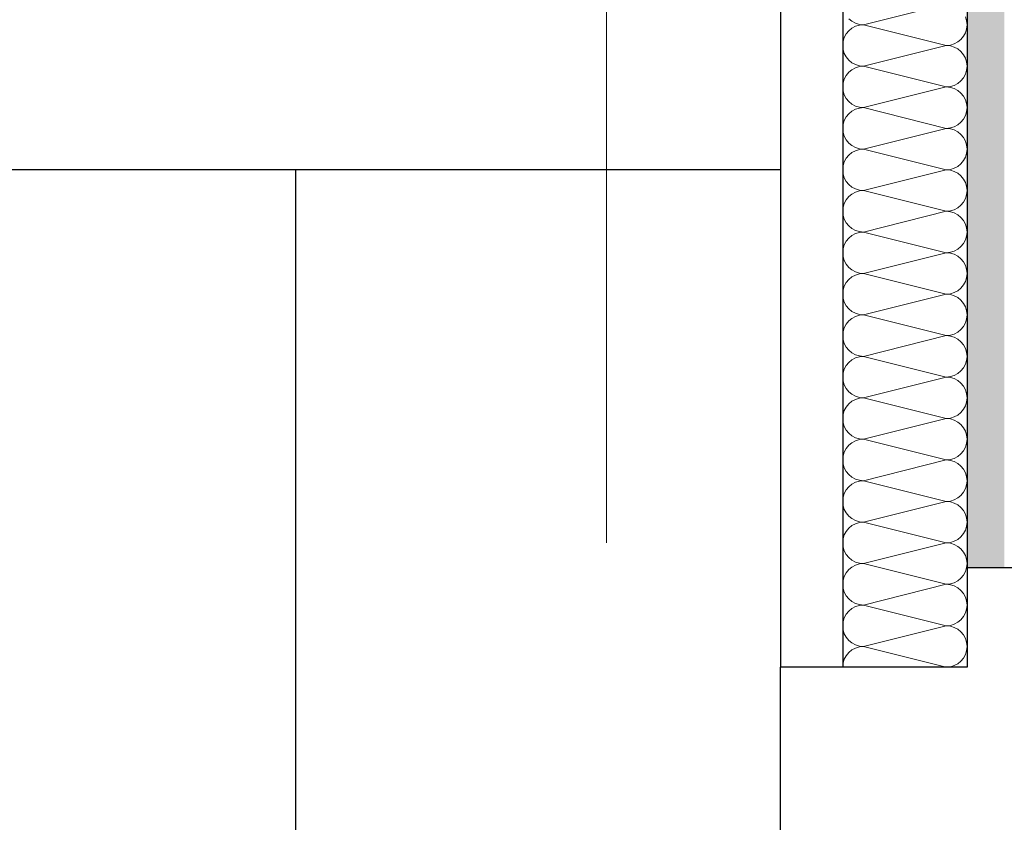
# Model space of a CAD drawing. Header units: metres. Extents: x -12 to 62.3, y -22.2 to 2.8.
# Tile 200 of 214: x 44.994 to 45.39, y -3.287 to -2.965. Entities that reach past the tile are written whole.
import ezdxf

# ---------------------------------------------------------------- set-up
doc = ezdxf.new("R2010")
doc.units = ezdxf.units.M
doc.header["$LTSCALE"] = 20
doc.header["$MEASUREMENT"] = 0
doc.linetypes.add('Raster', pattern=[0.2, 0.1, -0.05, 0, -0.05])
doc.layers.get('0').update_dxf_attribs({"color": 8, "lineweight": 9})
doc.layers.get('Defpoints').update_dxf_attribs({"color": 8, "lineweight": 9})
for name, color, linetype in [('Neubau_A-Außenwände', 8, 'Continuous'), ('Neubau_A-Stützen', 8, 'Continuous'), ('Neubau_A-TB Wände', 8, 'Continuous'), ('Neubau_B-abgehängte Decke', 8, 'Continuous'), ('Neubau_R-Konstruktionsraster gross', 33, 'Continuous'), ('Neubau_T-Bemaßung', 8, 'Continuous')]:
    doc.layers.add(name, color=color, linetype=linetype)
doc.styles.add('ERSTELLTER_STIL_2', font='arial.ttf')
doc.dimstyles.new('ERSTELLTER_STIL__1', dxfattribs={"dimtxt": 0.0875, "dimasz": 0.059375, "dimexe": 0.18, "dimexo": 0.0625, "dimgap": 0, "dimtad": 1, "dimzin": 0, "dimdsep": 46, "dimtxsty": 'ERSTELLTER_STIL_2', "dimblk": 'ARROWHEAD_6', "dimblk1": 'ARROWHEAD_6', "dimblk2": 'ARROWHEAD_6', "dimcen": 0.09, "dimclrd": 7, "dimclre": 7, "dimclrt": 7, "dimazin": 0, "dimtfac": 1, "dimtdec": 4, "dimtmove": 0, "dimatfit": 3, "dimfxl": 1, "dimtolj": 1, "dimtzin": 0, "dimarcsym": 0})

# ---------------------------------------------------------------- blocks, each defined once
blk = doc.blocks.new('*X363', base_point=(-18420.15716, 0))
at = {"layer": 'Neubau_A-TB Wände', "color": 8, "linetype": 'Continuous', "lineweight": 9}
for p, q in [((-21327.70389, 7.21667), (-21327.73722, 7.20833)), ((-21327.74312, 7.21077), (-21327.74185, 7.20974)), ((-21327.74185, 7.20974), (-21327.74041, 7.20897)), ((-21327.74041, 7.20897), (-21327.73885, 7.20849)), ((-21327.69572, 7.20996), (-21327.69619, 7.21152)), ((-21327.69556, 7.20833), (-21327.69572, 7.20996)), ((-21327.74312, 7.20589), (-21327.74415, 7.20463)), ((-21327.74185, 7.20693), (-21327.74312, 7.20589)), ((-21327.74041, 7.2077), (-21327.74185, 7.20693)), ((-21327.73885, 7.20817), (-21327.74041, 7.2077)), ((-21327.73885, 7.20849), (-21327.73722, 7.20833)), ((-21327.73722, 7.20833), (-21327.73885, 7.20817)), ((-21327.70389, 7.2), (-21327.73722, 7.20833)), ((-21327.69696, 7.2037), (-21327.69619, 7.20514)), ((-21327.69619, 7.20514), (-21327.69572, 7.20671)), ((-21327.69572, 7.20671), (-21327.69556, 7.20833)), ((-21327.7454, 7.20163), (-21327.74556, 7.2)), ((-21327.74492, 7.20319), (-21327.7454, 7.20163)), ((-21327.74415, 7.20463), (-21327.74492, 7.20319)), ((-21327.7007, 7.20063), (-21327.69926, 7.2014)), ((-21327.69926, 7.2014), (-21327.698, 7.20244)), ((-21327.698, 7.20244), (-21327.69696, 7.2037)), ((-21327.74556, 7.2), (-21327.7454, 7.19837)), ((-21327.7454, 7.19837), (-21327.74492, 7.19681)), ((-21327.74492, 7.19681), (-21327.74415, 7.19537)), ((-21327.70389, 7.2), (-21327.73722, 7.19167)), ((-21327.70389, 7.2), (-21327.70227, 7.20016)), ((-21327.70227, 7.19984), (-21327.70389, 7.2)), ((-21327.70227, 7.20016), (-21327.7007, 7.20063)), ((-21327.7007, 7.19937), (-21327.70227, 7.19984)), ((-21327.69926, 7.1986), (-21327.7007, 7.19937)), ((-21327.698, 7.19756), (-21327.69926, 7.1986)), ((-21327.69696, 7.1963), (-21327.698, 7.19756)), ((-21327.74415, 7.19537), (-21327.74312, 7.19411)), ((-21327.74312, 7.19411), (-21327.74185, 7.19307)), ((-21327.74185, 7.19307), (-21327.74041, 7.1923)), ((-21327.69619, 7.19486), (-21327.69696, 7.1963)), ((-21327.69572, 7.19329), (-21327.69619, 7.19486)), ((-21327.69556, 7.19167), (-21327.69572, 7.19329)), ((-21327.74312, 7.18923), (-21327.74415, 7.18796)), ((-21327.74185, 7.19026), (-21327.74312, 7.18923)), ((-21327.74041, 7.19103), (-21327.74185, 7.19026)), ((-21327.74041, 7.1923), (-21327.73885, 7.19183)), ((-21327.73885, 7.19151), (-21327.74041, 7.19103)), ((-21327.73885, 7.19183), (-21327.73722, 7.19167)), ((-21327.73722, 7.19167), (-21327.73885, 7.19151)), ((-21327.70389, 7.18333), (-21327.73722, 7.19167)), ((-21327.69619, 7.18848), (-21327.69572, 7.19004)), ((-21327.69572, 7.19004), (-21327.69556, 7.19167)), ((-21327.7454, 7.18496), (-21327.74556, 7.18333)), ((-21327.74492, 7.18652), (-21327.7454, 7.18496)), ((-21327.74415, 7.18796), (-21327.74492, 7.18652)), ((-21327.69926, 7.18474), (-21327.698, 7.18577)), ((-21327.698, 7.18577), (-21327.69696, 7.18704)), ((-21327.69696, 7.18704), (-21327.69619, 7.18848)), ((-21327.74556, 7.18333), (-21327.7454, 7.18171)), ((-21327.7454, 7.18171), (-21327.74492, 7.18014)), ((-21327.70389, 7.18333), (-21327.73722, 7.175)), ((-21327.70389, 7.18333), (-21327.70227, 7.18349)), ((-21327.70227, 7.18317), (-21327.70389, 7.18333)), ((-21327.70227, 7.18349), (-21327.7007, 7.18397)), ((-21327.7007, 7.1827), (-21327.70227, 7.18317)), ((-21327.7007, 7.18397), (-21327.69926, 7.18474)), ((-21327.69926, 7.18193), (-21327.7007, 7.1827)), ((-21327.698, 7.18089), (-21327.69926, 7.18193)), ((-21327.74492, 7.18014), (-21327.74415, 7.1787)), ((-21327.74415, 7.1787), (-21327.74312, 7.17744)), ((-21327.74312, 7.17744), (-21327.74185, 7.1764)), ((-21327.69696, 7.17963), (-21327.698, 7.18089)), ((-21327.69619, 7.17819), (-21327.69696, 7.17963)), ((-21327.69572, 7.17663), (-21327.69619, 7.17819)), ((-21327.74185, 7.1736), (-21327.74312, 7.17256)), ((-21327.74185, 7.1764), (-21327.74041, 7.17563)), ((-21327.74041, 7.17437), (-21327.74185, 7.1736)), ((-21327.74041, 7.17563), (-21327.73885, 7.17516)), ((-21327.73885, 7.17484), (-21327.74041, 7.17437)), ((-21327.73885, 7.17516), (-21327.73722, 7.175)), ((-21327.73722, 7.175), (-21327.73885, 7.17484)), ((-21327.70389, 7.16667), (-21327.73722, 7.175)), ((-21327.69619, 7.17181), (-21327.69572, 7.17337)), ((-21327.69556, 7.175), (-21327.69572, 7.17663)), ((-21327.69572, 7.17337), (-21327.69556, 7.175)), ((-21327.74492, 7.16986), (-21327.7454, 7.16829)), ((-21327.74415, 7.1713), (-21327.74492, 7.16986)), ((-21327.74312, 7.17256), (-21327.74415, 7.1713)), ((-21327.69926, 7.16807), (-21327.698, 7.16911)), ((-21327.698, 7.16911), (-21327.69696, 7.17037)), ((-21327.69696, 7.17037), (-21327.69619, 7.17181)), ((-21327.7454, 7.16829), (-21327.74556, 7.16667)), ((-21327.74556, 7.16667), (-21327.7454, 7.16504)), ((-21327.70389, 7.16667), (-21327.73722, 7.15833)), ((-21327.70389, 7.16667), (-21327.70227, 7.16683)), ((-21327.70227, 7.16651), (-21327.70389, 7.16667)), ((-21327.70227, 7.16683), (-21327.7007, 7.1673)), ((-21327.7007, 7.16603), (-21327.70227, 7.16651)), ((-21327.7007, 7.1673), (-21327.69926, 7.16807)), ((-21327.69926, 7.16526), (-21327.7007, 7.16603)), ((-21327.698, 7.16423), (-21327.69926, 7.16526)), ((-21327.7454, 7.16504), (-21327.74492, 7.16348)), ((-21327.74492, 7.16348), (-21327.74415, 7.16204)), ((-21327.74415, 7.16204), (-21327.74312, 7.16077)), ((-21327.69696, 7.16296), (-21327.698, 7.16423)), ((-21327.69619, 7.16152), (-21327.69696, 7.16296)), ((-21327.69572, 7.15996), (-21327.69619, 7.16152)), ((-21327.74312, 7.16077), (-21327.74185, 7.15974)), ((-21327.74185, 7.15974), (-21327.74041, 7.15897)), ((-21327.74041, 7.1577), (-21327.74185, 7.15693)), ((-21327.74041, 7.15897), (-21327.73885, 7.15849)), ((-21327.73885, 7.15817), (-21327.74041, 7.1577)), ((-21327.73885, 7.15849), (-21327.73722, 7.15833)), ((-21327.73722, 7.15833), (-21327.73885, 7.15817)), ((-21327.70389, 7.15), (-21327.73722, 7.15833)), ((-21327.69556, 7.15833), (-21327.69572, 7.15996)), ((-21327.69572, 7.15671), (-21327.69556, 7.15833)), ((-21327.74415, 7.15463), (-21327.74492, 7.15319)), ((-21327.74312, 7.15589), (-21327.74415, 7.15463)), ((-21327.74185, 7.15693), (-21327.74312, 7.15589)), ((-21327.698, 7.15244), (-21327.69696, 7.1537)), ((-21327.69696, 7.1537), (-21327.69619, 7.15514)), ((-21327.69619, 7.15514), (-21327.69572, 7.15671)), ((-21327.7454, 7.15163), (-21327.74556, 7.15)), ((-21327.74556, 7.15), (-21327.7454, 7.14837)), ((-21327.74492, 7.15319), (-21327.7454, 7.15163)), ((-21327.70389, 7.15), (-21327.73722, 7.14167)), ((-21327.70389, 7.15), (-21327.70227, 7.15016)), ((-21327.70227, 7.14984), (-21327.70389, 7.15)), ((-21327.70227, 7.15016), (-21327.7007, 7.15063)), ((-21327.7007, 7.14937), (-21327.70227, 7.14984)), ((-21327.7007, 7.15063), (-21327.69926, 7.1514)), ((-21327.69926, 7.1486), (-21327.7007, 7.14937)), ((-21327.69926, 7.1514), (-21327.698, 7.15244)), ((-21327.7454, 7.14837), (-21327.74492, 7.14681)), ((-21327.74492, 7.14681), (-21327.74415, 7.14537)), ((-21327.74415, 7.14537), (-21327.74312, 7.14411)), ((-21327.698, 7.14756), (-21327.69926, 7.1486)), ((-21327.69696, 7.1463), (-21327.698, 7.14756)), ((-21327.69619, 7.14486), (-21327.69696, 7.1463)), ((-21327.74312, 7.14411), (-21327.74185, 7.14307)), ((-21327.74185, 7.14307), (-21327.74041, 7.1423)), ((-21327.74041, 7.1423), (-21327.73885, 7.14183)), ((-21327.73885, 7.14151), (-21327.74041, 7.14103)), ((-21327.73885, 7.14183), (-21327.73722, 7.14167)), ((-21327.73722, 7.14167), (-21327.73885, 7.14151)), ((-21327.70389, 7.13333), (-21327.73722, 7.14167)), ((-21327.69572, 7.14329), (-21327.69619, 7.14486)), ((-21327.69556, 7.14167), (-21327.69572, 7.14329)), ((-21327.69572, 7.14004), (-21327.69556, 7.14167)), ((-21327.74415, 7.13796), (-21327.74492, 7.13652)), ((-21327.74312, 7.13923), (-21327.74415, 7.13796)), ((-21327.74185, 7.14026), (-21327.74312, 7.13923)), ((-21327.74041, 7.14103), (-21327.74185, 7.14026)), ((-21327.69696, 7.13704), (-21327.69619, 7.13848)), ((-21327.69619, 7.13848), (-21327.69572, 7.14004)), ((-21327.7454, 7.13496), (-21327.74556, 7.13333)), ((-21327.74492, 7.13652), (-21327.7454, 7.13496)), ((-21327.70389, 7.13333), (-21327.70227, 7.13349)), ((-21327.70227, 7.13349), (-21327.7007, 7.13397)), ((-21327.7007, 7.13397), (-21327.69926, 7.13474)), ((-21327.69926, 7.13474), (-21327.698, 7.13577)), ((-21327.698, 7.13577), (-21327.69696, 7.13704)), ((-21327.74556, 7.13333), (-21327.7454, 7.13171)), ((-21327.7454, 7.13171), (-21327.74492, 7.13014)), ((-21327.74492, 7.13014), (-21327.74415, 7.1287)), ((-21327.70389, 7.13333), (-21327.73722, 7.125)), ((-21327.70227, 7.13317), (-21327.70389, 7.13333)), ((-21327.7007, 7.1327), (-21327.70227, 7.13317)), ((-21327.69926, 7.13193), (-21327.7007, 7.1327)), ((-21327.698, 7.13089), (-21327.69926, 7.13193)), ((-21327.69696, 7.12963), (-21327.698, 7.13089)), ((-21327.69619, 7.12819), (-21327.69696, 7.12963)), ((-21327.74415, 7.1287), (-21327.74312, 7.12744)), ((-21327.74312, 7.12744), (-21327.74185, 7.1264)), ((-21327.74185, 7.1264), (-21327.74041, 7.12563)), ((-21327.74041, 7.12563), (-21327.73885, 7.12516)), ((-21327.69572, 7.12663), (-21327.69619, 7.12819)), ((-21327.69556, 7.125), (-21327.69572, 7.12663)), ((-21327.74312, 7.12256), (-21327.74415, 7.1213)), ((-21327.74185, 7.1236), (-21327.74312, 7.12256)), ((-21327.74041, 7.12437), (-21327.74185, 7.1236)), ((-21327.73885, 7.12484), (-21327.74041, 7.12437)), ((-21327.73885, 7.12516), (-21327.73722, 7.125)), ((-21327.73722, 7.125), (-21327.73885, 7.12484)), ((-21327.70389, 7.11667), (-21327.73722, 7.125)), ((-21327.69696, 7.12037), (-21327.69619, 7.12181)), ((-21327.69619, 7.12181), (-21327.69572, 7.12337)), ((-21327.69572, 7.12337), (-21327.69556, 7.125)), ((-21327.7454, 7.11829), (-21327.74556, 7.11667)), ((-21327.74492, 7.11986), (-21327.7454, 7.11829)), ((-21327.74415, 7.1213), (-21327.74492, 7.11986)), ((-21327.7007, 7.1173), (-21327.69926, 7.11807)), ((-21327.69926, 7.11807), (-21327.698, 7.11911)), ((-21327.698, 7.11911), (-21327.69696, 7.12037)), ((-21327.74556, 7.11667), (-21327.7454, 7.11504)), ((-21327.7454, 7.11504), (-21327.74492, 7.11348)), ((-21327.70389, 7.11667), (-21327.73722, 7.10833)), ((-21327.70389, 7.11667), (-21327.70227, 7.11683)), ((-21327.70227, 7.11651), (-21327.70389, 7.11667)), ((-21327.70227, 7.11683), (-21327.7007, 7.1173)), ((-21327.7007, 7.11603), (-21327.70227, 7.11651)), ((-21327.69926, 7.11526), (-21327.7007, 7.11603)), ((-21327.698, 7.11423), (-21327.69926, 7.11526)), ((-21327.69696, 7.11296), (-21327.698, 7.11423)), ((-21327.74492, 7.11348), (-21327.74415, 7.11204)), ((-21327.74415, 7.11204), (-21327.74312, 7.11077)), ((-21327.74312, 7.11077), (-21327.74185, 7.10974)), ((-21327.74185, 7.10974), (-21327.74041, 7.10897)), ((-21327.69619, 7.11152), (-21327.69696, 7.11296)), ((-21327.69572, 7.10996), (-21327.69619, 7.11152)), ((-21327.69556, 7.10833), (-21327.69572, 7.10996)), ((-21327.74312, 7.10589), (-21327.74415, 7.10463)), ((-21327.74185, 7.10693), (-21327.74312, 7.10589)), ((-21327.74041, 7.1077), (-21327.74185, 7.10693)), ((-21327.74041, 7.10897), (-21327.73885, 7.10849)), ((-21327.73885, 7.10817), (-21327.74041, 7.1077)), ((-21327.73885, 7.10849), (-21327.73722, 7.10833)), ((-21327.73722, 7.10833), (-21327.73885, 7.10817)), ((-21327.70389, 7.1), (-21327.73722, 7.10833)), ((-21327.69619, 7.10514), (-21327.69572, 7.10671)), ((-21327.69572, 7.10671), (-21327.69556, 7.10833)), ((-21327.74492, 7.10319), (-21327.7454, 7.10163)), ((-21327.74415, 7.10463), (-21327.74492, 7.10319)), ((-21327.69926, 7.1014), (-21327.698, 7.10244)), ((-21327.698, 7.10244), (-21327.69696, 7.1037)), ((-21327.69696, 7.1037), (-21327.69619, 7.10514)), ((-21327.7454, 7.10163), (-21327.74556, 7.1)), ((-21327.74556, 7.1), (-21327.7454, 7.09837)), ((-21327.7454, 7.09837), (-21327.74492, 7.09681)), ((-21327.70389, 7.1), (-21327.73722, 7.09167)), ((-21327.70389, 7.1), (-21327.70227, 7.10016)), ((-21327.70227, 7.09984), (-21327.70389, 7.1)), ((-21327.70227, 7.10016), (-21327.7007, 7.10063)), ((-21327.7007, 7.09937), (-21327.70227, 7.09984)), ((-21327.7007, 7.10063), (-21327.69926, 7.1014)), ((-21327.69926, 7.0986), (-21327.7007, 7.09937)), ((-21327.698, 7.09756), (-21327.69926, 7.0986)), ((-21327.74492, 7.09681), (-21327.74415, 7.09537)), ((-21327.74415, 7.09537), (-21327.74312, 7.09411)), ((-21327.74312, 7.09411), (-21327.74185, 7.09307)), ((-21327.69696, 7.0963), (-21327.698, 7.09756)), ((-21327.69619, 7.09486), (-21327.69696, 7.0963)), ((-21327.69572, 7.09329), (-21327.69619, 7.09486)), ((-21327.74185, 7.09026), (-21327.74312, 7.08923)), ((-21327.74185, 7.09307), (-21327.74041, 7.0923)), ((-21327.74041, 7.09103), (-21327.74185, 7.09026)), ((-21327.74041, 7.0923), (-21327.73885, 7.09183)), ((-21327.73885, 7.09151), (-21327.74041, 7.09103)), ((-21327.73885, 7.09183), (-21327.73722, 7.09167)), ((-21327.73722, 7.09167), (-21327.73885, 7.09151)), ((-21327.70389, 7.08333), (-21327.73722, 7.09167)), ((-21327.69619, 7.08848), (-21327.69572, 7.09004)), ((-21327.69556, 7.09167), (-21327.69572, 7.09329)), ((-21327.69572, 7.09004), (-21327.69556, 7.09167)), ((-21327.74492, 7.08652), (-21327.7454, 7.08496)), ((-21327.74415, 7.08796), (-21327.74492, 7.08652)), ((-21327.74312, 7.08923), (-21327.74415, 7.08796)), ((-21327.698, 7.08577), (-21327.69696, 7.08704)), ((-21327.69696, 7.08704), (-21327.69619, 7.08848)), ((-21327.7454, 7.08496), (-21327.74556, 7.08333)), ((-21327.74556, 7.08333), (-21327.7454, 7.08171)), ((-21327.70389, 7.08333), (-21327.73722, 7.075)), ((-21327.70389, 7.08333), (-21327.70227, 7.08349)), ((-21327.70227, 7.08317), (-21327.70389, 7.08333)), ((-21327.70227, 7.08349), (-21327.7007, 7.08397)), ((-21327.7007, 7.0827), (-21327.70227, 7.08317)), ((-21327.7007, 7.08397), (-21327.69926, 7.08474)), ((-21327.69926, 7.08193), (-21327.7007, 7.0827)), ((-21327.69926, 7.08474), (-21327.698, 7.08577)), ((-21327.698, 7.08089), (-21327.69926, 7.08193)), ((-21327.7454, 7.08171), (-21327.74492, 7.08014)), ((-21327.74492, 7.08014), (-21327.74415, 7.0787)), ((-21327.74415, 7.0787), (-21327.74312, 7.07744)), ((-21327.69696, 7.07963), (-21327.698, 7.08089)), ((-21327.69619, 7.07819), (-21327.69696, 7.07963)), ((-21327.69572, 7.07663), (-21327.69619, 7.07819)), ((-21327.74312, 7.07744), (-21327.74185, 7.0764)), ((-21327.74185, 7.0764), (-21327.74041, 7.07563)), ((-21327.74041, 7.07437), (-21327.74185, 7.0736)), ((-21327.74041, 7.07563), (-21327.73885, 7.07516)), ((-21327.73885, 7.07484), (-21327.74041, 7.07437)), ((-21327.73885, 7.07516), (-21327.73722, 7.075)), ((-21327.73722, 7.075), (-21327.73885, 7.07484)), ((-21327.70389, 7.06667), (-21327.73722, 7.075)), ((-21327.69556, 7.075), (-21327.69572, 7.07663)), ((-21327.69572, 7.07337), (-21327.69556, 7.075)), ((-21327.74415, 7.0713), (-21327.74492, 7.06986)), ((-21327.74312, 7.07256), (-21327.74415, 7.0713)), ((-21327.74185, 7.0736), (-21327.74312, 7.07256)), ((-21327.698, 7.06911), (-21327.69696, 7.07037)), ((-21327.69696, 7.07037), (-21327.69619, 7.07181)), ((-21327.69619, 7.07181), (-21327.69572, 7.07337)), ((-21327.7454, 7.06829), (-21327.74556, 7.06667)), ((-21327.74556, 7.06667), (-21327.7454, 7.06504)), ((-21327.74492, 7.06986), (-21327.7454, 7.06829)), ((-21327.70389, 7.06667), (-21327.73722, 7.05833)), ((-21327.70389, 7.06667), (-21327.70227, 7.06683)), ((-21327.70227, 7.06651), (-21327.70389, 7.06667)), ((-21327.70227, 7.06683), (-21327.7007, 7.0673)), ((-21327.7007, 7.06603), (-21327.70227, 7.06651)), ((-21327.7007, 7.0673), (-21327.69926, 7.06807)), ((-21327.69926, 7.06807), (-21327.698, 7.06911)), ((-21327.7454, 7.06504), (-21327.74492, 7.06348)), ((-21327.74492, 7.06348), (-21327.74415, 7.06204)), ((-21327.69926, 7.06526), (-21327.7007, 7.06603)), ((-21327.698, 7.06423), (-21327.69926, 7.06526)), ((-21327.69696, 7.06296), (-21327.698, 7.06423)), ((-21327.69619, 7.06152), (-21327.69696, 7.06296)), ((-21327.74415, 7.06204), (-21327.74312, 7.06077)), ((-21327.74312, 7.06077), (-21327.74185, 7.05974)), ((-21327.74185, 7.05974), (-21327.74041, 7.05897)), ((-21327.74041, 7.05897), (-21327.73885, 7.05849)), ((-21327.73885, 7.05817), (-21327.74041, 7.0577)), ((-21327.73885, 7.05849), (-21327.73722, 7.05833)), ((-21327.73722, 7.05833), (-21327.73885, 7.05817)), ((-21327.70389, 7.05), (-21327.73722, 7.05833)), ((-21327.69572, 7.05996), (-21327.69619, 7.06152)), ((-21327.69556, 7.05833), (-21327.69572, 7.05996)), ((-21327.69572, 7.05671), (-21327.69556, 7.05833)), ((-21327.74415, 7.05463), (-21327.74492, 7.05319)), ((-21327.74312, 7.05589), (-21327.74415, 7.05463)), ((-21327.74185, 7.05693), (-21327.74312, 7.05589)), ((-21327.74041, 7.0577), (-21327.74185, 7.05693)), ((-21327.69696, 7.0537), (-21327.69619, 7.05514)), ((-21327.69619, 7.05514), (-21327.69572, 7.05671)), ((-21327.7454, 7.05163), (-21327.74556, 7.05)), ((-21327.74492, 7.05319), (-21327.7454, 7.05163)), ((-21327.70227, 7.05016), (-21327.7007, 7.05063)), ((-21327.7007, 7.05063), (-21327.69926, 7.0514)), ((-21327.69926, 7.0514), (-21327.698, 7.05244)), ((-21327.698, 7.05244), (-21327.69696, 7.0537)), ((-21327.74556, 7.05), (-21327.7454, 7.04837)), ((-21327.7454, 7.04837), (-21327.74492, 7.04681)), ((-21327.74492, 7.04681), (-21327.74415, 7.04537)), ((-21327.70389, 7.05), (-21327.73722, 7.04167)), ((-21327.70389, 7.05), (-21327.70227, 7.05016)), ((-21327.70227, 7.04984), (-21327.70389, 7.05)), ((-21327.7007, 7.04937), (-21327.70227, 7.04984)), ((-21327.69926, 7.0486), (-21327.7007, 7.04937)), ((-21327.698, 7.04756), (-21327.69926, 7.0486)), ((-21327.69696, 7.0463), (-21327.698, 7.04756)), ((-21327.69619, 7.04486), (-21327.69696, 7.0463)), ((-21327.74415, 7.04537), (-21327.74312, 7.04411)), ((-21327.74312, 7.04411), (-21327.74185, 7.04307)), ((-21327.74185, 7.04307), (-21327.74041, 7.0423)), ((-21327.69572, 7.04329), (-21327.69619, 7.04486)), ((-21327.69556, 7.04167), (-21327.69572, 7.04329)), ((-21327.74312, 7.03923), (-21327.74415, 7.03796)), ((-21327.74185, 7.04026), (-21327.74312, 7.03923)), ((-21327.74041, 7.04103), (-21327.74185, 7.04026)), ((-21327.74041, 7.0423), (-21327.73885, 7.04183)), ((-21327.73885, 7.04151), (-21327.74041, 7.04103)), ((-21327.73885, 7.04183), (-21327.73722, 7.04167)), ((-21327.73722, 7.04167), (-21327.73885, 7.04151)), ((-21327.70389, 7.03333), (-21327.73722, 7.04167)), ((-21327.69696, 7.03704), (-21327.69619, 7.03848)), ((-21327.69619, 7.03848), (-21327.69572, 7.04004)), ((-21327.69572, 7.04004), (-21327.69556, 7.04167)), ((-21327.7454, 7.03496), (-21327.74556, 7.03333)), ((-21327.74492, 7.03652), (-21327.7454, 7.03496)), ((-21327.74415, 7.03796), (-21327.74492, 7.03652)), ((-21327.7007, 7.03397), (-21327.69926, 7.03474)), ((-21327.69926, 7.03474), (-21327.698, 7.03577)), ((-21327.698, 7.03577), (-21327.69696, 7.03704)), ((-21327.74556, 7.03333), (-21327.7454, 7.03171)), ((-21327.7454, 7.03171), (-21327.74492, 7.03014)), ((-21327.70389, 7.03333), (-21327.73722, 7.025)), ((-21327.70389, 7.03333), (-21327.70227, 7.03349)), ((-21327.70227, 7.03317), (-21327.70389, 7.03333)), ((-21327.70227, 7.03349), (-21327.7007, 7.03397)), ((-21327.7007, 7.0327), (-21327.70227, 7.03317)), ((-21327.69926, 7.03193), (-21327.7007, 7.0327)), ((-21327.698, 7.03089), (-21327.69926, 7.03193)), ((-21327.69696, 7.02963), (-21327.698, 7.03089)), ((-21327.74492, 7.03014), (-21327.74415, 7.0287)), ((-21327.74415, 7.0287), (-21327.74312, 7.02744)), ((-21327.74312, 7.02744), (-21327.74185, 7.0264)), ((-21327.69619, 7.02819), (-21327.69696, 7.02963)), ((-21327.69572, 7.02663), (-21327.69619, 7.02819)), ((-21327.69556, 7.025), (-21327.69572, 7.02663)), ((-21327.74312, 7.02256), (-21327.74415, 7.0213)), ((-21327.74185, 7.0236), (-21327.74312, 7.02256)), ((-21327.74185, 7.0264), (-21327.74041, 7.02563)), ((-21327.74041, 7.02437), (-21327.74185, 7.0236)), ((-21327.74041, 7.02563), (-21327.73885, 7.02516)), ((-21327.73885, 7.02484), (-21327.74041, 7.02437)), ((-21327.73885, 7.02516), (-21327.73722, 7.025)), ((-21327.73722, 7.025), (-21327.73885, 7.02484)), ((-21327.70389, 7.01667), (-21327.73722, 7.025)), ((-21327.69619, 7.02181), (-21327.69572, 7.02337)), ((-21327.69572, 7.02337), (-21327.69556, 7.025)), ((-21327.74492, 7.01986), (-21327.7454, 7.01829)), ((-21327.74415, 7.0213), (-21327.74492, 7.01986)), ((-21327.69926, 7.01807), (-21327.698, 7.01911)), ((-21327.698, 7.01911), (-21327.69696, 7.02037)), ((-21327.69696, 7.02037), (-21327.69619, 7.02181)), ((-21327.7454, 7.01829), (-21327.74556, 7.01667)), ((-21327.74556, 7.01667), (-21327.7454, 7.01504)), ((-21327.7454, 7.01504), (-21327.74492, 7.01348)), ((-21327.70389, 7.01667), (-21327.73722, 7.00833)), ((-21327.70389, 7.01667), (-21327.70227, 7.01683)), ((-21327.70227, 7.01651), (-21327.70389, 7.01667)), ((-21327.70227, 7.01683), (-21327.7007, 7.0173)), ((-21327.7007, 7.01603), (-21327.70227, 7.01651)), ((-21327.7007, 7.0173), (-21327.69926, 7.01807)), ((-21327.69926, 7.01526), (-21327.7007, 7.01603)), ((-21327.698, 7.01423), (-21327.69926, 7.01526)), ((-21327.74492, 7.01348), (-21327.74415, 7.01204)), ((-21327.74415, 7.01204), (-21327.74312, 7.01077)), ((-21327.74312, 7.01077), (-21327.74185, 7.00974)), ((-21327.69696, 7.01296), (-21327.698, 7.01423)), ((-21327.69619, 7.01152), (-21327.69696, 7.01296)), ((-21327.69572, 7.00996), (-21327.69619, 7.01152)), ((-21327.74185, 7.00693), (-21327.74312, 7.00589)), ((-21327.74185, 7.00974), (-21327.74041, 7.00897)), ((-21327.74041, 7.0077), (-21327.74185, 7.00693)), ((-21327.74041, 7.00897), (-21327.73885, 7.00849)), ((-21327.73885, 7.00817), (-21327.74041, 7.0077)), ((-21327.73885, 7.00849), (-21327.73722, 7.00833)), ((-21327.73722, 7.00833), (-21327.73885, 7.00817)), ((-21327.70389, 7), (-21327.73722, 7.00833)), ((-21327.69619, 7.00514), (-21327.69572, 7.00671)), ((-21327.69556, 7.00833), (-21327.69572, 7.00996)), ((-21327.69572, 7.00671), (-21327.69556, 7.00833)), ((-21327.74492, 7.00319), (-21327.7454, 7.00163)), ((-21327.74415, 7.00463), (-21327.74492, 7.00319)), ((-21327.74312, 7.00589), (-21327.74415, 7.00463)), ((-21327.698, 7.00244), (-21327.69696, 7.0037)), ((-21327.69696, 7.0037), (-21327.69619, 7.00514)), ((-21327.7454, 7.00163), (-21327.74556, 7)), ((-21327.74556, 7), (-21327.7454, 6.99837)), ((-21327.70389, 7), (-21327.73722, 6.99167)), ((-21327.70389, 7), (-21327.70227, 7.00016)), ((-21327.70227, 6.99984), (-21327.70389, 7)), ((-21327.70227, 7.00016), (-21327.7007, 7.00063)), ((-21327.7007, 6.99937), (-21327.70227, 6.99984)), ((-21327.7007, 7.00063), (-21327.69926, 7.0014)), ((-21327.69926, 6.9986), (-21327.7007, 6.99937)), ((-21327.69926, 7.0014), (-21327.698, 7.00244)), ((-21327.7454, 6.99837), (-21327.74492, 6.99681)), ((-21327.74492, 6.99681), (-21327.74415, 6.99537)), ((-21327.74415, 6.99537), (-21327.74312, 6.99411)), ((-21327.698, 6.99756), (-21327.69926, 6.9986)), ((-21327.69696, 6.9963), (-21327.698, 6.99756)), ((-21327.69619, 6.99486), (-21327.69696, 6.9963)), ((-21327.69572, 6.99329), (-21327.69619, 6.99486)), ((-21327.74312, 6.99411), (-21327.74185, 6.99307)), ((-21327.74185, 6.99307), (-21327.74041, 6.9923)), ((-21327.74041, 6.99103), (-21327.74185, 6.99026)), ((-21327.74041, 6.9923), (-21327.73885, 6.99183)), ((-21327.73885, 6.99151), (-21327.74041, 6.99103)), ((-21327.73885, 6.99183), (-21327.73722, 6.99167)), ((-21327.73722, 6.99167), (-21327.73885, 6.99151)), ((-21327.70389, 6.98333), (-21327.73722, 6.99167)), ((-21327.69556, 6.99167), (-21327.69572, 6.99329)), ((-21327.69572, 6.99004), (-21327.69556, 6.99167)), ((-21327.74415, 6.98796), (-21327.74492, 6.98652)), ((-21327.74312, 6.98923), (-21327.74415, 6.98796)), ((-21327.74185, 6.99026), (-21327.74312, 6.98923)), ((-21327.698, 6.98577), (-21327.69696, 6.98704)), ((-21327.69696, 6.98704), (-21327.69619, 6.98848)), ((-21327.69619, 6.98848), (-21327.69572, 6.99004)), ((-21327.7454, 6.98496), (-21327.74556, 6.98333)), ((-21327.74556, 6.98333), (-21327.7454, 6.98171)), ((-21327.74492, 6.98652), (-21327.7454, 6.98496)), ((-21327.70389, 6.98333), (-21327.73722, 6.975)), ((-21327.70389, 6.98333), (-21327.70227, 6.98349)), ((-21327.70227, 6.98317), (-21327.70389, 6.98333)), ((-21327.70227, 6.98349), (-21327.7007, 6.98397)), ((-21327.7007, 6.9827), (-21327.70227, 6.98317)), ((-21327.7007, 6.98397), (-21327.69926, 6.98474)), ((-21327.69926, 6.98474), (-21327.698, 6.98577)), ((-21327.7454, 6.98171), (-21327.74492, 6.98014)), ((-21327.74492, 6.98014), (-21327.74415, 6.9787)), ((-21327.69926, 6.98193), (-21327.7007, 6.9827)), ((-21327.698, 6.98089), (-21327.69926, 6.98193)), ((-21327.69696, 6.97963), (-21327.698, 6.98089)), ((-21327.69619, 6.97819), (-21327.69696, 6.97963)), ((-21327.74415, 6.9787), (-21327.74312, 6.97744)), ((-21327.74312, 6.97744), (-21327.74185, 6.9764)), ((-21327.74185, 6.9764), (-21327.74041, 6.97563)), ((-21327.74041, 6.97563), (-21327.73885, 6.97516)), ((-21327.73885, 6.97516), (-21327.73722, 6.975)), ((-21327.73722, 6.975), (-21327.73885, 6.97484)), ((-21327.70389, 6.96667), (-21327.73722, 6.975)), ((-21327.69572, 6.97663), (-21327.69619, 6.97819)), ((-21327.69556, 6.975), (-21327.69572, 6.97663)), ((-21327.69572, 6.97337), (-21327.69556, 6.975)), ((-21327.74415, 6.9713), (-21327.74492, 6.96986)), ((-21327.74312, 6.97256), (-21327.74415, 6.9713)), ((-21327.74185, 6.9736), (-21327.74312, 6.97256)), ((-21327.74041, 6.97437), (-21327.74185, 6.9736)), ((-21327.73885, 6.97484), (-21327.74041, 6.97437)), ((-21327.69696, 6.97037), (-21327.69619, 6.97181)), ((-21327.69619, 6.97181), (-21327.69572, 6.97337)), ((-21327.7454, 6.96829), (-21327.74556, 6.96667)), ((-21327.74492, 6.96986), (-21327.7454, 6.96829)), ((-21327.70227, 6.96683), (-21327.7007, 6.9673)), ((-21327.7007, 6.9673), (-21327.69926, 6.96807)), ((-21327.69926, 6.96807), (-21327.698, 6.96911)), ((-21327.698, 6.96911), (-21327.69696, 6.97037)), ((-21327.74556, 6.96667), (-21327.7454, 6.96504)), ((-21327.7454, 6.96504), (-21327.74492, 6.96348)), ((-21327.74492, 6.96348), (-21327.74415, 6.96204)), ((-21327.70389, 6.96667), (-21327.73722, 6.95833)), ((-21327.70389, 6.96667), (-21327.70227, 6.96683)), ((-21327.70227, 6.96651), (-21327.70389, 6.96667)), ((-21327.7007, 6.96603), (-21327.70227, 6.96651)), ((-21327.69926, 6.96526), (-21327.7007, 6.96603)), ((-21327.698, 6.96423), (-21327.69926, 6.96526)), ((-21327.69696, 6.96296), (-21327.698, 6.96423)), ((-21327.74415, 6.96204), (-21327.74312, 6.96077)), ((-21327.74312, 6.96077), (-21327.74185, 6.95974)), ((-21327.74185, 6.95974), (-21327.74041, 6.95897)), ((-21327.69619, 6.96152), (-21327.69696, 6.96296)), ((-21327.69572, 6.95996), (-21327.69619, 6.96152)), ((-21327.69556, 6.95833), (-21327.69572, 6.95996)), ((-21327.74312, 6.95589), (-21327.74415, 6.95463)), ((-21327.74185, 6.95693), (-21327.74312, 6.95589)), ((-21327.74041, 6.9577), (-21327.74185, 6.95693)), ((-21327.74041, 6.95897), (-21327.73885, 6.95849)), ((-21327.73885, 6.95817), (-21327.74041, 6.9577)), ((-21327.73885, 6.95849), (-21327.73722, 6.95833)), ((-21327.73722, 6.95833), (-21327.73885, 6.95817)), ((-21327.70389, 6.95), (-21327.73722, 6.95833)), ((-21327.69619, 6.95514), (-21327.69572, 6.95671)), ((-21327.69572, 6.95671), (-21327.69556, 6.95833)), ((-21327.7454, 6.95163), (-21327.74556, 6.95)), ((-21327.74492, 6.95319), (-21327.7454, 6.95163)), ((-21327.74415, 6.95463), (-21327.74492, 6.95319)), ((-21327.7007, 6.95063), (-21327.69926, 6.9514)), ((-21327.69926, 6.9514), (-21327.698, 6.95244)), ((-21327.698, 6.95244), (-21327.69696, 6.9537)), ((-21327.69696, 6.9537), (-21327.69619, 6.95514)), ((-21327.70389, 6.95), (-21327.70227, 6.95016)), ((-21327.70227, 6.95016), (-21327.7007, 6.95063))]:
    blk.add_line(p, q, dxfattribs=at)
blk = doc.blocks.new('ARROWHEAD_6')
at = {"color": 0, "linetype": 'Continuous', "lineweight": 0}
for p, q in [((-0.5, -0.5), (0.5, 0.5)), ((0, 0), (-1, 0))]:
    blk.add_line(p, q, dxfattribs=at)
blk = doc.blocks.new('*D462')
at = {"layer": 'Defpoints', "color": 0, "linetype": 'Continuous', "transparency": 16777216}
for p in [(42.69, -3.025), (42.89974, -3.025), (55.892, -6.025)]:
    blk.add_point(p, dxfattribs=at)
at = {"layer": 'Neubau_T-Bemaßung', "linetype": 'Continuous', "lineweight": -2, "transparency": 16777216}
for p, q in [((42.7525, -3.025), (43.07974, -3.025)), ((42.89974, -3.08438), (42.89974, -4.41504)), ((42.89974, -5.96563), (42.89974, -4.64197)), ((55.8295, -6.025), (42.71974, -6.025))]:
    blk.add_line(p, q, dxfattribs=at)
at = {"layer": 'Neubau_T-Bemaßung', "linetype": 'Continuous', "lineweight": -2, "transparency": 16777216, "xscale": 0.059375, "yscale": 0.059375, "zscale": 0.059375}
for p, rotation in [((42.89974, -3.025), 90), ((42.89974, -6.025), 270)]:
    blk.add_blockref('ARROWHEAD_6', p, dxfattribs=dict(at, rotation=rotation))
at = {"layer": 'Neubau_T-Bemaßung', "linetype": 'Continuous', "transparency": 16777216, "insert": (42.89974, -4.5285), "char_height": 0.0875, "attachment_point": 5, "rotation": 90, "style": 'ERSTELLTER_STIL_2'}
blk.add_mtext('\\A1;3.00', dxfattribs=at)
blk = doc.blocks.new('*D464')
at = {"layer": 'Defpoints', "color": 0, "linetype": 'Continuous', "transparency": 16777216}
for p in [(42.89974, -2.695), (45.355, -2.695), (42.69, -2.925)]:
    blk.add_point(p, dxfattribs=at)
at = {"layer": 'Neubau_T-Bemaßung', "linetype": 'Continuous', "lineweight": -2, "transparency": 16777216}
for p, q in [((42.89974, -2.63563), (42.89974, -2.57625)), ((45.2925, -2.695), (42.71974, -2.695)), ((42.89974, -2.695), (42.89974, -2.69651)), ((42.7525, -2.925), (43.07974, -2.925)), ((42.89974, -2.925), (42.89974, -2.92379)), ((42.89974, -2.98438), (42.89974, -3.04375))]:
    blk.add_line(p, q, dxfattribs=at)
at = {"layer": 'Neubau_T-Bemaßung', "linetype": 'Continuous', "lineweight": -2, "transparency": 16777216, "xscale": 0.059375, "yscale": 0.059375, "zscale": 0.059375}
for p, rotation in [((42.89974, -2.695), 270), ((42.89974, -2.925), 90)]:
    blk.add_blockref('ARROWHEAD_6', p, dxfattribs=dict(at, rotation=rotation))
at = {"layer": 'Neubau_T-Bemaßung', "linetype": 'Continuous', "transparency": 16777216, "insert": (42.89974, -2.81015), "char_height": 0.0875, "attachment_point": 5, "rotation": 90, "style": 'ERSTELLTER_STIL_2'}
blk.add_mtext('\\A1;0.23', dxfattribs=at)
blk = doc.blocks.new('*D473')
at = {"layer": 'Defpoints', "color": 0, "linetype": 'Continuous', "transparency": 16777216}
for p in [(43.24974, -2.695), (45.355, -2.695), (45.355, -6.195)]:
    blk.add_point(p, dxfattribs=at)
at = {"layer": 'Neubau_T-Bemaßung', "linetype": 'Continuous', "lineweight": -2, "transparency": 16777216}
for p, q in [((45.2925, -2.695), (43.06974, -2.695)), ((43.24974, -2.75438), (43.24974, -4.33504)), ((43.24974, -6.13563), (43.24974, -4.56197)), ((45.2925, -6.195), (43.06974, -6.195))]:
    blk.add_line(p, q, dxfattribs=at)
at = {"layer": 'Neubau_T-Bemaßung', "linetype": 'Continuous', "lineweight": -2, "transparency": 16777216, "xscale": 0.059375, "yscale": 0.059375, "zscale": 0.059375}
for p, rotation in [((43.24974, -2.695), 90), ((43.24974, -6.195), 270)]:
    blk.add_blockref('ARROWHEAD_6', p, dxfattribs=dict(at, rotation=rotation))
at = {"layer": 'Neubau_T-Bemaßung', "linetype": 'Continuous', "transparency": 16777216, "insert": (43.24974, -4.4485), "char_height": 0.0875, "attachment_point": 5, "rotation": 90, "style": 'ERSTELLTER_STIL_2'}
blk.add_mtext('\\A1;3.50', dxfattribs=at)
blk = doc.blocks.new('*D491')
at = {"layer": 'Defpoints', "color": 0, "linetype": 'Continuous', "transparency": 16777216}
for p in [(19.02744, -2.695), (45.355, -2.695), (18.92, -3.425)]:
    blk.add_point(p, dxfattribs=at)
at = {"layer": 'Neubau_T-Bemaßung', "linetype": 'Continuous', "lineweight": -2, "transparency": 16777216}
for p, q in [((45.2925, -2.695), (18.84744, -2.695)), ((19.02744, -2.75438), (19.02744, -2.94651)), ((19.02744, -3.36563), (19.02744, -3.17379)), ((18.9825, -3.425), (19.20744, -3.425))]:
    blk.add_line(p, q, dxfattribs=at)
at = {"layer": 'Neubau_T-Bemaßung', "linetype": 'Continuous', "lineweight": -2, "transparency": 16777216, "xscale": 0.059375, "yscale": 0.059375, "zscale": 0.059375}
for p, rotation in [((19.02744, -2.695), 90), ((19.02744, -3.425), 270)]:
    blk.add_blockref('ARROWHEAD_6', p, dxfattribs=dict(at, rotation=rotation))
at = {"layer": 'Neubau_T-Bemaßung', "linetype": 'Continuous', "transparency": 16777216, "insert": (19.02744, -3.06015), "char_height": 0.0875, "attachment_point": 5, "rotation": 90, "style": 'ERSTELLTER_STIL_2'}
blk.add_mtext('\\A1;0.73', dxfattribs=at)
blk = doc.blocks.new('*D500')
at = {"layer": 'Defpoints', "color": 0, "linetype": 'Continuous', "transparency": 16777216}
for p in [(19.37744, -2.695), (45.355, -2.695), (45.355, -6.195)]:
    blk.add_point(p, dxfattribs=at)
at = {"layer": 'Neubau_T-Bemaßung', "linetype": 'Continuous', "lineweight": -2, "transparency": 16777216}
for p, q in [((45.2925, -2.695), (19.19744, -2.695)), ((19.37744, -2.75438), (19.37744, -4.33504)), ((19.37744, -6.13563), (19.37744, -4.56197)), ((45.2925, -6.195), (19.19744, -6.195))]:
    blk.add_line(p, q, dxfattribs=at)
at = {"layer": 'Neubau_T-Bemaßung', "linetype": 'Continuous', "lineweight": -2, "transparency": 16777216, "xscale": 0.059375, "yscale": 0.059375, "zscale": 0.059375}
for p, rotation in [((19.37744, -2.695), 90), ((19.37744, -6.195), 270)]:
    blk.add_blockref('ARROWHEAD_6', p, dxfattribs=dict(at, rotation=rotation))
at = {"layer": 'Neubau_T-Bemaßung', "linetype": 'Continuous', "transparency": 16777216, "insert": (19.37744, -4.4485), "char_height": 0.0875, "attachment_point": 5, "rotation": 90, "style": 'ERSTELLTER_STIL_2'}
blk.add_mtext('\\A1;3.50', dxfattribs=at)
blk = doc.blocks.new('*D511')
at = {"layer": 'Defpoints', "color": 0, "linetype": 'Continuous', "transparency": 16777216}
for p in [(2.64481, -3.025), (42.69, -3.025), (55.892, -6.025)]:
    blk.add_point(p, dxfattribs=at)
at = {"layer": 'Neubau_T-Bemaßung', "linetype": 'Continuous', "lineweight": -2, "transparency": 16777216}
for p, q in [((42.6275, -3.025), (2.46481, -3.025)), ((2.64481, -3.08438), (2.64481, -4.41504)), ((2.64481, -5.96563), (2.64481, -4.64197)), ((55.8295, -6.025), (2.46481, -6.025))]:
    blk.add_line(p, q, dxfattribs=at)
at = {"layer": 'Neubau_T-Bemaßung', "linetype": 'Continuous', "lineweight": -2, "transparency": 16777216, "xscale": 0.059375, "yscale": 0.059375, "zscale": 0.059375}
for p, rotation in [((2.64481, -3.025), 90), ((2.64481, -6.025), 270)]:
    blk.add_blockref('ARROWHEAD_6', p, dxfattribs=dict(at, rotation=rotation))
at = {"layer": 'Neubau_T-Bemaßung', "linetype": 'Continuous', "transparency": 16777216, "insert": (2.64481, -4.5285), "char_height": 0.0875, "attachment_point": 5, "rotation": 90, "style": 'ERSTELLTER_STIL_2'}
blk.add_mtext('\\A1;3.00', dxfattribs=at)
blk = doc.blocks.new('*D513')
at = {"layer": 'Defpoints', "color": 0, "linetype": 'Continuous', "transparency": 16777216}
for p in [(2.64481, -2.695), (45.355, -2.695), (2.70606, -2.925)]:
    blk.add_point(p, dxfattribs=at)
at = {"layer": 'Neubau_T-Bemaßung', "linetype": 'Continuous', "lineweight": -2, "transparency": 16777216}
for p, q in [((2.64481, -2.63563), (2.64481, -2.57625)), ((45.2925, -2.695), (2.46481, -2.695)), ((2.64481, -2.695), (2.64481, -2.69651)), ((2.64356, -2.925), (2.46481, -2.925)), ((2.64481, -2.925), (2.64481, -2.92379)), ((2.64481, -2.98438), (2.64481, -3.04375))]:
    blk.add_line(p, q, dxfattribs=at)
at = {"layer": 'Neubau_T-Bemaßung', "linetype": 'Continuous', "lineweight": -2, "transparency": 16777216, "xscale": 0.059375, "yscale": 0.059375, "zscale": 0.059375}
for p, rotation in [((2.64481, -2.695), 270), ((2.64481, -2.925), 90)]:
    blk.add_blockref('ARROWHEAD_6', p, dxfattribs=dict(at, rotation=rotation))
at = {"layer": 'Neubau_T-Bemaßung', "linetype": 'Continuous', "transparency": 16777216, "insert": (2.64481, -2.81015), "char_height": 0.0875, "attachment_point": 5, "rotation": 90, "style": 'ERSTELLTER_STIL_2'}
blk.add_mtext('\\A1;0.23', dxfattribs=at)
blk = doc.blocks.new('*D448')
at = {"layer": 'Defpoints', "color": 0, "linetype": 'Continuous', "transparency": 16777216}
for p in [(2.99481, -2.695), (45.355, -2.695), (45.355, -6.195)]:
    blk.add_point(p, dxfattribs=at)
at = {"layer": 'Neubau_T-Bemaßung', "linetype": 'Continuous', "lineweight": -2, "transparency": 16777216}
for p, q in [((45.2925, -2.695), (2.81481, -2.695)), ((2.99481, -2.75438), (2.99481, -4.33504)), ((2.99481, -6.13563), (2.99481, -4.56197)), ((45.2925, -6.195), (2.81481, -6.195))]:
    blk.add_line(p, q, dxfattribs=at)
at = {"layer": 'Neubau_T-Bemaßung', "linetype": 'Continuous', "lineweight": -2, "transparency": 16777216, "xscale": 0.059375, "yscale": 0.059375, "zscale": 0.059375}
for p, rotation in [((2.99481, -2.695), 90), ((2.99481, -6.195), 270)]:
    blk.add_blockref('ARROWHEAD_6', p, dxfattribs=dict(at, rotation=rotation))
at = {"layer": 'Neubau_T-Bemaßung', "linetype": 'Continuous', "transparency": 16777216, "insert": (2.99481, -4.4485), "char_height": 0.0875, "attachment_point": 5, "rotation": 90, "style": 'ERSTELLTER_STIL_2'}
blk.add_mtext('\\A1;3.50', dxfattribs=at)
blk = doc.blocks.new('*D423')
at = {"layer": 'Defpoints', "color": 0, "linetype": 'Continuous', "transparency": 16777216}
for p in [(8.76012, -3.025), (42.69, -3.025), (55.892, -6.025)]:
    blk.add_point(p, dxfattribs=at)
at = {"layer": 'Neubau_T-Bemaßung', "linetype": 'Continuous', "lineweight": -2, "transparency": 16777216}
for p, q in [((42.6275, -3.025), (8.58012, -3.025)), ((8.76012, -3.08438), (8.76012, -4.41504)), ((8.76012, -5.96563), (8.76012, -4.64197)), ((55.8295, -6.025), (8.58012, -6.025))]:
    blk.add_line(p, q, dxfattribs=at)
at = {"layer": 'Neubau_T-Bemaßung', "linetype": 'Continuous', "lineweight": -2, "transparency": 16777216, "xscale": 0.059375, "yscale": 0.059375, "zscale": 0.059375}
for p, rotation in [((8.76012, -3.025), 90), ((8.76012, -6.025), 270)]:
    blk.add_blockref('ARROWHEAD_6', p, dxfattribs=dict(at, rotation=rotation))
at = {"layer": 'Neubau_T-Bemaßung', "linetype": 'Continuous', "transparency": 16777216, "insert": (8.76012, -4.5285), "char_height": 0.0875, "attachment_point": 5, "rotation": 90, "style": 'ERSTELLTER_STIL_2'}
blk.add_mtext('\\A1;3.00', dxfattribs=at)
blk = doc.blocks.new('*D425')
at = {"layer": 'Defpoints', "color": 0, "linetype": 'Continuous', "transparency": 16777216}
for p in [(8.76012, -2.695), (45.355, -2.695), (8.82137, -2.925)]:
    blk.add_point(p, dxfattribs=at)
at = {"layer": 'Neubau_T-Bemaßung', "linetype": 'Continuous', "lineweight": -2, "transparency": 16777216}
for p, q in [((8.76012, -2.63563), (8.76012, -2.57625)), ((45.2925, -2.695), (8.58012, -2.695)), ((8.76012, -2.695), (8.76012, -2.69651)), ((8.75887, -2.925), (8.58012, -2.925)), ((8.76012, -2.925), (8.76012, -2.92379)), ((8.76012, -2.98438), (8.76012, -3.04375))]:
    blk.add_line(p, q, dxfattribs=at)
at = {"layer": 'Neubau_T-Bemaßung', "linetype": 'Continuous', "lineweight": -2, "transparency": 16777216, "xscale": 0.059375, "yscale": 0.059375, "zscale": 0.059375}
for p, rotation in [((8.76012, -2.695), 270), ((8.76012, -2.925), 90)]:
    blk.add_blockref('ARROWHEAD_6', p, dxfattribs=dict(at, rotation=rotation))
at = {"layer": 'Neubau_T-Bemaßung', "linetype": 'Continuous', "transparency": 16777216, "insert": (8.76012, -2.81015), "char_height": 0.0875, "attachment_point": 5, "rotation": 90, "style": 'ERSTELLTER_STIL_2'}
blk.add_mtext('\\A1;0.23', dxfattribs=at)
blk = doc.blocks.new('*D432')
at = {"layer": 'Defpoints', "color": 0, "linetype": 'Continuous', "transparency": 16777216}
for p in [(9.11012, -2.695), (45.355, -2.695), (45.355, -6.195)]:
    blk.add_point(p, dxfattribs=at)
at = {"layer": 'Neubau_T-Bemaßung', "linetype": 'Continuous', "lineweight": -2, "transparency": 16777216}
for p, q in [((45.2925, -2.695), (8.93012, -2.695)), ((9.11012, -2.75438), (9.11012, -4.33504)), ((9.11012, -6.13563), (9.11012, -4.56197)), ((45.2925, -6.195), (8.93012, -6.195))]:
    blk.add_line(p, q, dxfattribs=at)
at = {"layer": 'Neubau_T-Bemaßung', "linetype": 'Continuous', "lineweight": -2, "transparency": 16777216, "xscale": 0.059375, "yscale": 0.059375, "zscale": 0.059375}
for p, rotation in [((9.11012, -2.695), 90), ((9.11012, -6.195), 270)]:
    blk.add_blockref('ARROWHEAD_6', p, dxfattribs=dict(at, rotation=rotation))
at = {"layer": 'Neubau_T-Bemaßung', "linetype": 'Continuous', "transparency": 16777216, "insert": (9.11012, -4.4485), "char_height": 0.0875, "attachment_point": 5, "rotation": 90, "style": 'ERSTELLTER_STIL_2'}
blk.add_mtext('\\A1;3.50', dxfattribs=at)

msp = doc.modelspace()

# ---------------------------------------------------------------- hatches: boundary and pattern name
at = {"layer": 'Neubau_A-Außenwände', "linetype": 'Continuous'}
msp.add_hatch(color=256, dxfattribs=at).paths.add_polyline_path([(45.39, -1.665), (45.375, -1.665), (45.375, -3.185), (45.39, -3.185)])

# ---------------------------------------------------------------- linework, layer by layer
msp.add_line((45.375, -2.695), (45.375, -3.185), dxfattribs=at)
at = {"layer": 'Neubau_A-Außenwände', "linetype": 'Continuous', "flags": 128}
msp.add_lwpolyline([(45.47, -3.185), (45.39, -3.185), (45.375, -3.185)], dxfattribs=at)
at = {"layer": 'Neubau_A-Stützen', "linetype": 'Continuous'}
msp.add_line((45.105, -6.025), (45.105, -3.025), dxfattribs=at)
at = {"layer": 'Neubau_A-TB Wände', "linetype": 'Continuous'}
for p, q in [((45.325, -2.695), (45.325, -3.225)), ((45.3, -2.925), (45.3, -3.025)), ((45.3, -3.025), (45.3, -3.225)), ((45.375, -3.185), (45.375, -3.225)), ((45.3, -5.63), (45.3, -3.225))]:
    msp.add_line(p, q, dxfattribs=at)
at = {"layer": 'Neubau_A-TB Wände', "linetype": 'Continuous', "flags": 128}
msp.add_lwpolyline([(45.375, -3.225), (45.325, -3.225), (45.3125, -3.225), (45.3, -3.225)], dxfattribs=at)
at = {"layer": 'Neubau_B-abgehängte Decke', "linetype": 'Continuous'}
msp.add_line((45.3, -3.025), (40.08, -3.025), dxfattribs=at)
at = {"layer": 'Neubau_R-Konstruktionsraster gross', "linetype": 'Raster', "lineweight": 9}
msp.add_line((45.23, -1.175), (45.23, -15.175), dxfattribs=at)

# ---------------------------------------------------------------- block references
at = {"layer": 'Neubau_A-TB Wände'}
msp.add_blockref('*X363', (2952.9134, -10.175), dxfattribs=at)

# ---------------------------------------------------------------- dimensions: what is measured, and where the dimension line sits
at = {"layer": 'Neubau_T-Bemaßung', "linetype": 'Continuous'}
for base, p1, p2, picture, middle in [((2.64481, -2.695), (2.70606, -2.925), (45.355, -2.695), '*D513', (2.64481, -2.81015)), ((8.76012, -2.695), (8.82137, -2.925), (45.355, -2.695), '*D425', (8.76012, -2.81015)), ((42.89974, -2.695), (42.69, -2.925), (45.355, -2.695), '*D464', (42.89974, -2.81015)), ((2.99481, -2.695), (45.355, -6.195), (45.355, -2.695), '*D448', (2.99481, -4.4485)), ((9.11012, -2.695), (45.355, -6.195), (45.355, -2.695), '*D432', (9.11012, -4.4485)), ((19.02744, -2.695), (18.92, -3.425), (45.355, -2.695), '*D491', (19.02744, -3.06015)), ((19.37744, -2.695), (45.355, -6.195), (45.355, -2.695), '*D500', (19.37744, -4.4485)), ((43.24974, -2.695), (45.355, -6.195), (45.355, -2.695), '*D473', (43.24974, -4.4485)), ((2.64481, -3.025), (55.892, -6.025), (42.69, -3.025), '*D511', (2.64481, -4.5285)), ((8.76012, -3.025), (55.892, -6.025), (42.69, -3.025), '*D423', (8.76012, -4.5285)), ((42.89974, -3.025), (55.892, -6.025), (42.69, -3.025), '*D462', (42.89974, -4.5285))]:
    dim = msp.add_linear_dim(base=base, p1=p1, p2=p2, angle=90, dimstyle='ERSTELLTER_STIL__1', override={"dimclrd": 256, "dimclre": 256, "dimclrt": 256}, dxfattribs=at)
    dim.commit()
    dim.dimension.update_dxf_attribs({"geometry": picture, "text_midpoint": middle, "dimtype": 160, "text_rotation": 90})

doc.saveas('drawing.dxf')
